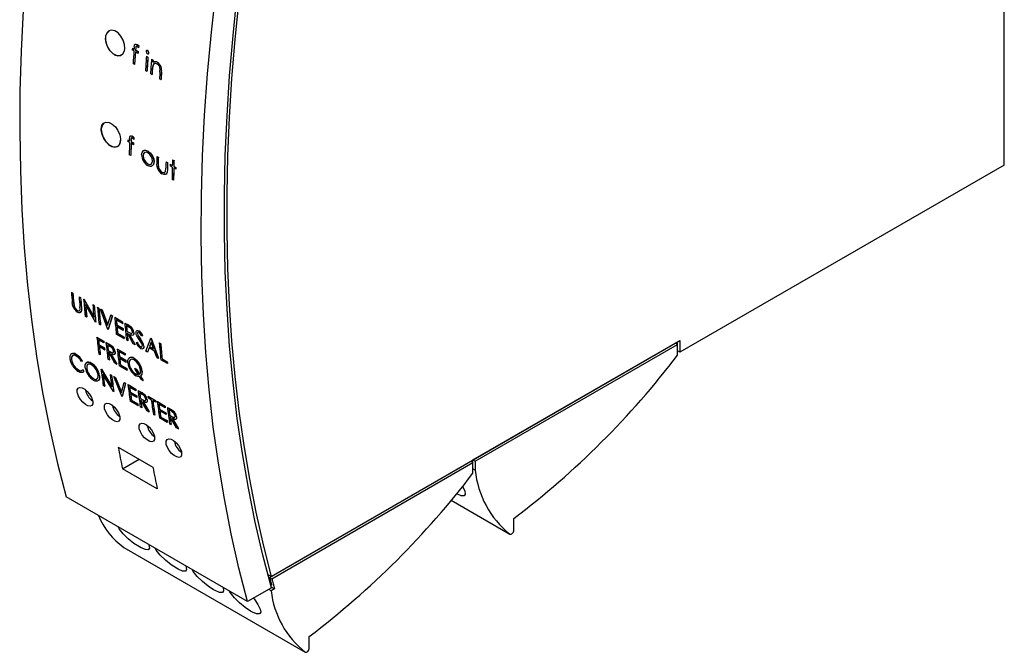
# Model space of a CAD drawing. Header units: millimetres. Extents: x 0 to 559, y 0 to 432.
# Tile 7 of 10: x 326 to 416, y 258 to 316. Entities that reach past the tile are written whole.
import ezdxf

# ---------------------------------------------------------------- set-up
doc = ezdxf.new("R2010")
doc.units = ezdxf.units.MM
doc.header["$LTSCALE"] = 2

msp = doc.modelspace()

# ---------------------------------------------------------------- linework, layer by layer
for p, q in [((416.035, 302.634), (416.035, 322.639)), ((336.201, 313.337), (336.189, 313.175)), ((336.343, 313.087), (336.189, 313.175)), ((336.201, 313.337), (336.208, 313.34)), ((336.201, 313.337), (336.354, 313.248)), ((336.208, 313.34), (336.362, 313.251)), ((336.478, 313.009), (336.398, 311.859)), ((336.484, 313.005), (336.405, 311.863)), ((336.707, 312.876), (336.478, 313.009)), ((336.503, 313.352), (336.49, 313.17)), ((336.49, 313.17), (336.497, 313.173)), ((336.49, 313.17), (336.719, 313.038)), ((336.51, 313.355), (336.497, 313.173)), ((336.497, 313.173), (336.726, 313.041)), ((336.503, 313.352), (336.51, 313.355)), ((336.616, 313.674), (336.623, 313.678)), ((336.616, 313.674), (336.777, 313.546)), ((336.764, 313.378), (336.631, 313.497)), ((336.719, 313.038), (336.707, 312.876)), ((336.707, 312.876), (336.714, 312.88)), ((336.726, 313.041), (336.714, 312.88)), ((336.719, 313.038), (336.726, 313.041)), ((336.777, 313.546), (336.764, 313.378)), ((336.764, 313.378), (336.771, 313.381)), ((336.784, 313.549), (336.771, 313.381)), ((336.777, 313.546), (336.784, 313.549)), ((337.594, 313.109), (337.601, 313.113)), ((337.709, 312.898), (337.716, 312.901)), ((336.398, 311.859), (336.264, 311.937)), ((337.487, 312.594), (337.494, 312.598)), ((337.487, 312.594), (337.621, 312.517)), ((337.494, 312.598), (337.628, 312.52)), ((337.621, 312.517), (337.628, 312.52)), ((337.947, 312.329), (337.954, 312.332)), ((337.947, 312.329), (338.081, 312.251)), ((337.954, 312.332), (338.089, 312.254)), ((338.081, 312.251), (338.089, 312.254)), ((338.499, 312.034), (338.506, 312.037)), ((336.398, 311.859), (336.405, 311.863)), ((337.53, 311.206), (337.396, 311.283)), ((337.53, 311.206), (337.537, 311.209)), ((338.067, 311.753), (338.022, 311.413)), ((338.022, 311.413), (338.03, 311.417)), ((338.075, 311.757), (338.03, 311.417)), ((338.067, 311.753), (338.075, 311.757)), ((338.723, 311.157), (338.728, 311.465)), ((338.861, 311.133), (338.868, 311.136)), ((337.991, 310.94), (337.857, 311.017)), ((337.991, 310.94), (337.998, 310.943)), ((338.816, 310.464), (338.682, 310.541)), ((338.816, 310.464), (338.823, 310.467)), ((335.789, 304.948), (335.785, 304.79)), ((335.938, 304.702), (335.785, 304.79)), ((335.789, 304.948), (335.796, 304.952)), ((335.789, 304.948), (335.942, 304.859)), ((335.796, 304.952), (335.949, 304.863)), ((336.077, 304.781), (336.084, 304.785)), ((336.077, 304.781), (336.307, 304.649)), ((336.082, 304.959), (336.089, 304.963)), ((336.084, 304.785), (336.314, 304.653)), ((336.177, 305.272), (336.184, 305.276)), ((336.177, 305.272), (336.339, 305.144)), ((336.335, 304.98), (336.2, 305.098)), ((336.339, 305.144), (336.335, 304.98)), ((336.335, 304.98), (336.342, 304.984)), ((336.339, 305.144), (336.346, 305.148)), ((336.346, 305.148), (336.342, 304.984)), ((336.073, 304.624), (336.049, 303.503)), ((336.08, 304.62), (336.057, 303.507)), ((336.303, 304.491), (336.073, 304.624)), ((336.307, 304.649), (336.303, 304.491)), ((336.303, 304.491), (336.31, 304.495)), ((336.307, 304.649), (336.314, 304.653)), ((336.314, 304.653), (336.31, 304.495)), ((337.2, 303.941), (337.207, 303.944)), ((337.622, 303.912), (337.629, 303.916)), ((336.049, 303.503), (335.915, 303.581)), ((336.049, 303.503), (336.057, 303.507)), ((337.182, 303.499), (337.175, 303.495)), ((338.033, 303.461), (338.04, 303.465)), ((338.172, 302.92), (338.18, 302.924)), ((338.437, 303.419), (338.444, 303.423)), ((338.437, 303.419), (338.571, 303.342)), ((338.444, 303.423), (338.578, 303.345)), ((338.571, 303.342), (338.578, 303.345)), ((339.281, 302.932), (339.288, 302.936)), ((339.281, 302.932), (339.415, 302.854)), ((339.288, 302.936), (339.422, 302.858)), ((339.87, 303.117), (339.877, 303.12)), ((339.87, 303.117), (340.005, 303.039)), ((339.877, 303.12), (340.012, 303.043)), ((340.005, 303.039), (340.012, 303.043)), ((337.604, 302.75), (337.597, 302.746)), ((338.557, 302.748), (338.564, 302.752)), ((338.557, 302.748), (338.572, 302.437)), ((338.564, 302.752), (338.579, 302.441)), ((338.572, 302.437), (338.579, 302.441)), ((339.239, 302.039), (339.267, 302.338)), ((339.401, 302.231), (339.408, 302.235)), ((339.415, 302.854), (339.422, 302.858)), ((339.665, 302.71), (339.661, 302.553)), ((339.853, 302.442), (339.661, 302.553)), ((339.665, 302.71), (339.672, 302.714)), ((339.665, 302.71), (339.857, 302.599)), ((339.672, 302.714), (339.864, 302.603)), ((340.179, 302.254), (339.987, 302.365)), ((339.991, 302.522), (339.998, 302.526)), ((339.991, 302.522), (340.183, 302.411)), ((339.998, 302.526), (340.19, 302.415)), ((340.183, 302.411), (340.179, 302.254)), ((340.179, 302.254), (340.186, 302.258)), ((340.183, 302.411), (340.19, 302.415)), ((340.19, 302.415), (340.186, 302.258)), ((416.035, 302.634), (386.336, 285.489)), ((338.903, 301.991), (338.911, 301.995)), ((339.964, 301.243), (339.83, 301.321)), ((339.964, 301.243), (339.971, 301.247)), ((330.61, 290.974), (330.62, 290.981)), ((330.61, 290.974), (330.737, 290.9)), ((330.62, 290.981), (330.747, 290.908)), ((330.737, 290.9), (330.747, 290.908)), ((331.317, 290.565), (331.327, 290.573)), ((331.317, 290.565), (331.444, 290.492)), ((331.327, 290.573), (331.454, 290.499)), ((331.444, 290.492), (331.454, 290.499)), ((331.734, 290.325), (331.744, 290.332)), ((331.734, 290.325), (331.76, 290.309)), ((331.744, 290.332), (331.771, 290.317)), ((331.76, 290.309), (331.771, 290.317)), ((331.76, 290.309), (332.674, 288.687)), ((331.771, 290.317), (332.685, 288.695)), ((330.749, 289.703), (330.695, 290.041)), ((330.821, 289.975), (330.831, 289.983)), ((330.821, 289.975), (330.845, 289.767)), ((330.831, 289.983), (330.856, 289.775)), ((330.845, 289.767), (330.856, 289.775)), ((331.411, 289.409), (331.401, 289.64)), ((331.529, 289.56), (331.539, 289.567)), ((332.81, 288.245), (331.896, 289.86)), ((332.568, 289.843), (332.578, 289.851)), ((332.568, 289.843), (332.695, 289.77)), ((332.578, 289.851), (332.705, 289.777)), ((332.695, 289.77), (332.705, 289.777)), ((333.003, 289.592), (333.014, 289.599)), ((333.003, 289.592), (333.13, 289.519)), ((333.014, 289.599), (333.14, 289.526)), ((333.13, 289.519), (333.14, 289.526)), ((333.293, 289.425), (333.304, 289.432)), ((333.293, 289.425), (333.431, 289.345)), ((333.963, 287.579), (333.293, 289.425)), ((333.304, 289.432), (333.441, 289.352)), ((331.165, 289.306), (331.175, 289.313)), ((332.005, 288.71), (331.878, 288.783)), ((332.005, 288.71), (332.015, 288.717)), ((333.431, 289.345), (333.441, 289.352)), ((333.431, 289.345), (333.935, 287.95)), ((333.441, 289.352), (333.941, 287.969)), ((333.935, 287.95), (334.225, 288.887)), ((334.363, 288.807), (333.981, 287.569)), ((334.373, 288.814), (333.991, 287.576)), ((334.225, 288.887), (334.236, 288.894)), ((334.225, 288.887), (334.363, 288.807)), ((334.236, 288.894), (334.373, 288.814)), ((334.363, 288.807), (334.373, 288.814)), ((334.58, 288.681), (334.591, 288.689)), ((334.58, 288.681), (335.288, 288.273)), ((334.591, 288.689), (335.298, 288.28)), ((332.839, 288.228), (332.81, 288.245)), ((332.839, 288.228), (332.849, 288.236)), ((333.274, 287.977), (333.147, 288.05)), ((333.274, 287.977), (333.284, 287.984)), ((335.301, 288.115), (334.721, 288.45)), ((334.764, 287.974), (334.775, 287.982)), ((334.764, 287.974), (335.345, 287.639)), ((334.775, 287.982), (335.355, 287.647)), ((335.359, 287.481), (334.779, 287.816)), ((335.288, 288.273), (335.298, 288.28)), ((335.301, 288.115), (335.312, 288.122)), ((335.345, 287.639), (335.355, 287.647)), ((335.505, 288.148), (335.516, 288.155)), ((335.505, 288.148), (335.753, 288.004)), ((335.516, 288.155), (335.764, 288.012)), ((335.866, 287.789), (335.646, 287.916)), ((335.753, 288.004), (335.764, 288.012)), ((335.753, 288.004), (336.037, 287.821)), ((336.037, 287.821), (336.047, 287.828)), ((332.948, 286.846), (332.959, 286.854)), ((332.948, 286.846), (333.565, 286.49)), ((332.959, 286.854), (333.575, 286.498)), ((333.981, 287.569), (333.963, 287.579)), ((333.981, 287.569), (333.991, 287.576)), ((335.431, 286.731), (334.724, 287.14)), ((334.836, 287.224), (334.846, 287.231)), ((334.836, 287.224), (335.416, 286.889)), ((334.846, 287.231), (335.426, 286.896)), ((335.359, 287.481), (335.37, 287.488)), ((335.416, 286.889), (335.426, 286.896)), ((335.431, 286.731), (335.442, 286.739)), ((335.703, 287.408), (335.693, 287.401)), ((335.693, 287.401), (335.907, 287.275)), ((335.703, 287.408), (335.918, 287.282)), ((335.77, 287.206), (335.707, 287.243)), ((336.286, 286.238), (335.77, 287.206)), ((335.918, 287.282), (335.907, 287.275)), ((335.931, 287.114), (336.447, 286.145)), ((335.942, 287.121), (336.457, 286.153)), ((336.322, 287.284), (336.332, 287.291)), ((336.827, 286.658), (336.617, 286.978)), ((336.657, 287.184), (336.668, 287.191)), ((336.752, 286.94), (336.763, 286.947)), ((336.752, 286.94), (336.922, 286.696)), ((336.763, 286.947), (336.933, 286.704)), ((336.795, 287.441), (336.806, 287.448)), ((336.922, 286.696), (336.933, 286.704)), ((337.138, 286.994), (337.046, 286.957)), ((337.138, 286.994), (337.149, 287.001)), ((337.444, 285.57), (337.88, 286.776)), ((337.88, 286.776), (337.891, 286.784)), ((337.88, 286.776), (337.898, 286.766)), ((337.891, 286.784), (337.909, 286.773)), ((337.898, 286.766), (337.909, 286.773)), ((337.898, 286.766), (338.568, 284.921)), ((337.909, 286.773), (338.578, 284.928)), ((333.582, 286.334), (333.093, 286.616)), ((333.145, 286.148), (333.156, 286.155)), ((333.145, 286.148), (333.635, 285.865)), ((333.156, 286.155), (333.645, 285.873)), ((333.653, 285.709), (333.163, 285.992)), ((333.565, 286.49), (333.575, 286.498)), ((333.582, 286.334), (333.593, 286.341)), ((333.635, 285.865), (333.645, 285.873)), ((333.783, 286.365), (333.793, 286.372)), ((333.783, 286.365), (334.031, 286.221)), ((333.793, 286.372), (334.041, 286.229)), ((334.146, 286.008), (333.927, 286.135)), ((334.031, 286.221), (334.041, 286.229)), ((334.031, 286.221), (334.315, 286.038)), ((334.315, 286.038), (334.325, 286.045)), ((335.776, 286.533), (335.649, 286.606)), ((335.776, 286.533), (335.786, 286.54)), ((336.447, 286.145), (336.286, 286.238)), ((336.447, 286.145), (336.457, 286.153)), ((336.545, 286.369), (336.642, 286.386)), ((336.545, 286.369), (336.555, 286.376)), ((336.555, 286.376), (336.653, 286.393)), ((336.642, 286.386), (336.653, 286.393)), ((337.061, 286.291), (336.827, 286.658)), ((336.918, 285.985), (336.929, 285.992)), ((337.244, 286.041), (337.254, 286.048)), ((337.722, 285.874), (337.584, 285.489)), ((337.728, 285.871), (337.594, 285.496)), ((338.214, 285.59), (337.722, 285.874)), ((337.916, 286.412), (337.767, 285.998)), ((337.777, 286.005), (337.767, 285.998)), ((337.767, 285.998), (338.145, 285.779)), ((337.92, 286.401), (337.777, 286.005)), ((337.777, 286.005), (338.139, 285.796)), ((338.145, 285.779), (337.916, 286.412)), ((338.66, 286.326), (338.67, 286.334)), ((338.66, 286.326), (338.787, 286.253)), ((338.67, 286.334), (338.797, 286.26)), ((338.787, 286.253), (338.797, 286.26)), ((348.907, 264.943), (386.336, 286.551)), ((367.386, 275.611), (385.912, 286.306)), ((367.598, 275.488), (386.124, 286.183)), ((386.124, 286.183), (385.912, 286.306)), ((386.124, 286.183), (386.124, 286.428)), ((386.124, 285.214), (386.124, 286.183)), ((386.336, 286.551), (386.336, 285.489)), ((331.044, 285.281), (331.055, 285.289)), ((333.251, 285.253), (333.124, 285.326)), ((333.251, 285.253), (333.261, 285.261)), ((333.653, 285.709), (333.663, 285.717)), ((333.994, 285.635), (333.984, 285.627)), ((333.984, 285.627), (334.198, 285.502)), ((333.994, 285.635), (334.209, 285.509)), ((334.065, 285.435), (334.002, 285.472)), ((334.595, 284.477), (334.065, 285.435)), ((334.209, 285.509), (334.198, 285.502)), ((334.226, 285.342), (334.755, 284.384)), ((334.236, 285.35), (334.766, 284.392)), ((334.607, 285.507), (334.618, 285.514)), ((334.816, 285.768), (334.827, 285.775)), ((334.816, 285.768), (335.523, 285.36)), ((334.827, 285.775), (335.534, 285.367)), ((335.54, 285.203), (334.96, 285.538)), ((335.013, 285.07), (335.023, 285.077)), ((335.013, 285.07), (335.593, 284.735)), ((335.023, 285.077), (335.603, 284.742)), ((335.611, 284.579), (335.031, 284.914)), ((335.523, 285.36), (335.534, 285.367)), ((335.54, 285.203), (335.551, 285.211)), ((336.334, 284.928), (336.344, 284.936)), ((337.584, 285.489), (337.444, 285.57)), ((337.584, 285.489), (337.594, 285.496)), ((338.43, 285), (338.214, 285.59)), ((338.568, 284.921), (338.43, 285)), ((338.568, 284.921), (338.578, 284.928)), ((386.336, 285.489), (386.124, 285.612)), ((330.617, 284.799), (330.627, 284.807)), ((331.622, 284.658), (331.536, 284.624)), ((331.622, 284.658), (331.632, 284.665)), ((332.024, 283.997), (332.014, 283.989)), ((332.424, 284.484), (332.435, 284.492)), ((334.085, 284.772), (333.958, 284.845)), ((334.085, 284.772), (334.095, 284.779)), ((334.755, 284.384), (334.595, 284.477)), ((334.755, 284.384), (334.766, 284.392)), ((335.698, 283.84), (334.991, 284.248)), ((335.099, 284.33), (335.11, 284.338)), ((335.099, 284.33), (335.68, 283.995)), ((335.11, 284.338), (335.69, 284.003)), ((335.593, 284.735), (335.603, 284.742)), ((335.611, 284.579), (335.621, 284.587)), ((335.68, 283.995), (335.69, 284.003)), ((335.91, 284.433), (335.899, 284.425)), ((336.433, 284.009), (336.422, 284.002)), ((336.753, 283.417), (336.422, 284.002)), ((336.422, 284.002), (336.585, 283.907)), ((336.433, 284.009), (336.596, 283.915)), ((339.402, 284.439), (338.804, 284.785)), ((338.915, 284.869), (338.926, 284.876)), ((338.915, 284.869), (339.386, 284.597)), ((338.926, 284.876), (339.397, 284.604)), ((339.386, 284.597), (339.397, 284.604)), ((339.402, 284.439), (339.413, 284.447)), ((331.247, 283.856), (331.257, 283.864)), ((331.642, 283.856), (331.653, 283.864)), ((331.642, 283.856), (331.752, 283.711)), ((331.653, 283.864), (331.763, 283.719)), ((331.763, 283.719), (331.708, 283.671)), ((331.752, 283.711), (331.763, 283.719)), ((333.191, 283.315), (333.202, 283.323)), ((333.326, 283.928), (333.336, 283.936)), ((333.326, 283.928), (333.352, 283.913)), ((333.336, 283.936), (333.363, 283.921)), ((333.352, 283.913), (333.363, 283.921)), ((333.352, 283.913), (334.313, 282.325)), ((333.363, 283.921), (334.323, 282.333)), ((334.464, 281.894), (333.503, 283.475)), ((334.16, 283.447), (334.17, 283.455)), ((334.16, 283.447), (334.287, 283.374)), ((334.17, 283.455), (334.297, 283.381)), ((334.287, 283.374), (334.297, 283.381)), ((334.504, 283.248), (334.515, 283.256)), ((334.504, 283.248), (334.642, 283.168)), ((335.236, 281.448), (334.504, 283.248)), ((334.515, 283.256), (334.652, 283.176)), ((334.642, 283.168), (334.652, 283.176)), ((334.642, 283.168), (335.194, 281.807)), ((334.652, 283.176), (335.199, 281.828)), ((335.698, 283.84), (335.709, 283.848)), ((336.509, 283.494), (336.498, 283.487)), ((336.596, 283.915), (336.585, 283.907)), ((336.585, 283.907), (336.844, 283.449)), ((336.596, 283.915), (336.855, 283.456)), ((337, 282.98), (336.85, 283.245)), ((336.94, 283.279), (336.95, 283.287)), ((336.94, 283.279), (337.163, 282.886)), ((336.95, 283.287), (337.173, 282.894)), ((337.077, 283.749), (337.088, 283.756)), ((332.635, 283.069), (332.625, 283.061)), ((333.659, 282.358), (333.532, 282.432)), ((333.659, 282.358), (333.67, 282.366)), ((335.194, 281.807), (335.436, 282.71)), ((335.574, 282.63), (335.255, 281.437)), ((335.584, 282.638), (335.265, 281.445)), ((335.436, 282.71), (335.447, 282.718)), ((335.436, 282.71), (335.574, 282.63)), ((335.447, 282.718), (335.584, 282.638)), ((335.574, 282.63), (335.584, 282.638)), ((335.792, 282.505), (335.802, 282.513)), ((335.792, 282.505), (336.499, 282.097)), ((335.802, 282.513), (336.509, 282.104)), ((336.519, 281.943), (335.939, 282.278)), ((337.163, 282.886), (337, 282.98)), ((337.163, 282.886), (337.173, 282.894)), ((334.493, 281.877), (334.464, 281.894)), ((334.493, 281.877), (334.504, 281.885)), ((335.255, 281.437), (335.236, 281.448)), ((335.255, 281.437), (335.265, 281.445)), ((336.001, 281.816), (336.012, 281.824)), ((336.001, 281.816), (336.581, 281.481)), ((336.012, 281.824), (336.592, 281.489)), ((336.602, 281.328), (336.022, 281.663)), ((336.499, 282.097), (336.509, 282.104)), ((336.519, 281.943), (336.53, 281.95)), ((336.581, 281.481), (336.592, 281.489)), ((336.602, 281.328), (336.613, 281.335)), ((336.716, 281.971), (336.727, 281.979)), ((336.716, 281.971), (336.964, 281.828)), ((336.727, 281.979), (336.975, 281.836)), ((337.083, 281.617), (336.864, 281.744)), ((336.964, 281.828), (336.975, 281.836)), ((336.964, 281.828), (337.249, 281.645)), ((337.249, 281.645), (337.259, 281.653)), ((337.641, 281.437), (337.651, 281.445)), ((337.641, 281.437), (338.312, 281.05)), ((337.651, 281.445), (338.322, 281.058)), ((337.933, 281.126), (337.661, 281.283)), ((336.705, 280.6), (335.998, 281.008)), ((336.103, 281.088), (336.113, 281.096)), ((336.103, 281.088), (336.683, 280.753)), ((336.113, 281.096), (336.694, 280.761)), ((336.683, 280.753), (336.694, 280.761)), ((336.705, 280.6), (336.716, 280.608)), ((337.05, 280.401), (336.923, 280.474)), ((336.942, 281.252), (336.931, 281.244)), ((336.931, 281.244), (337.146, 281.118)), ((336.942, 281.252), (337.156, 281.126)), ((337.015, 281.054), (336.952, 281.09)), ((337.56, 280.107), (337.015, 281.054)), ((337.05, 280.401), (337.06, 280.409)), ((337.156, 281.126), (337.146, 281.118)), ((337.176, 280.961), (337.72, 280.014)), ((337.187, 280.969), (337.731, 280.022)), ((337.549, 281.12), (337.56, 281.127)), ((338.332, 280.896), (338.06, 281.053)), ((338.312, 281.05), (338.322, 281.058)), ((338.332, 280.896), (338.343, 280.904)), ((338.475, 280.956), (338.485, 280.964)), ((338.475, 280.956), (339.182, 280.548)), ((338.485, 280.964), (339.193, 280.555)), ((339.202, 280.393), (338.622, 280.728)), ((339.182, 280.548), (339.193, 280.555)), ((339.202, 280.393), (339.213, 280.401)), ((339.4, 280.422), (339.41, 280.43)), ((339.4, 280.422), (339.648, 280.279)), ((339.41, 280.43), (339.658, 280.286)), ((337.72, 280.014), (337.56, 280.107)), ((337.72, 280.014), (337.731, 280.022)), ((338.246, 279.71), (338.119, 279.784)), ((338.246, 279.71), (338.257, 279.718)), ((338.685, 280.267), (338.695, 280.275)), ((338.685, 280.267), (339.265, 279.932)), ((338.695, 280.275), (339.275, 279.94)), ((339.286, 279.779), (338.706, 280.113)), ((338.786, 279.539), (338.797, 279.547)), ((338.786, 279.539), (339.367, 279.204)), ((338.797, 279.547), (339.377, 279.212)), ((339.265, 279.932), (339.275, 279.94)), ((339.286, 279.779), (339.296, 279.786)), ((339.767, 280.068), (339.547, 280.195)), ((339.625, 279.703), (339.615, 279.695)), ((339.615, 279.695), (339.829, 279.569)), ((339.625, 279.703), (339.84, 279.577)), ((339.699, 279.505), (339.636, 279.541)), ((339.648, 280.279), (339.658, 280.286)), ((339.648, 280.279), (339.932, 280.096)), ((340.243, 278.558), (339.699, 279.505)), ((339.84, 279.577), (339.829, 279.569)), ((339.932, 280.096), (339.943, 280.103)), ((340.233, 279.57), (340.243, 279.578)), ((339.388, 279.051), (338.681, 279.459)), ((339.367, 279.204), (339.377, 279.212)), ((339.388, 279.051), (339.399, 279.059)), ((339.733, 278.852), (339.606, 278.925)), ((339.733, 278.852), (339.743, 278.86)), ((339.859, 279.412), (340.404, 278.465)), ((339.87, 279.42), (340.414, 278.473)), ((340.404, 278.465), (340.243, 278.558)), ((340.404, 278.465), (340.414, 278.473)), ((334.901, 276.779), (338.083, 274.942)), ((335.294, 274.802), (336.81, 275.677)), ((348.752, 264.854), (367.174, 275.488)), ((348.964, 264.731), (367.386, 275.366)), ((367.386, 275.366), (367.174, 275.488)), ((367.386, 275.366), (367.386, 275.611)), ((367.386, 275.611), (367.598, 275.488)), ((367.386, 274.396), (367.386, 275.366)), ((367.598, 275.488), (367.598, 274.672)), ((338.476, 272.965), (335.294, 274.802)), ((367.598, 274.672), (367.386, 274.794)), ((346.738, 262.63), (330.121, 272.222)), ((365.399, 271.92), (370.771, 268.818)), ((365.399, 271.92), (370.763, 268.823)), ((371.134, 269.201), (371.134, 270.262)), ((335.408, 267.599), (352.025, 258.006)), ((335.408, 267.599), (335.416, 267.594)), ((335.416, 267.594), (352.033, 258.001)), ((348.907, 264.943), (348.695, 265.066)), ((348.752, 264.854), (348.964, 264.731)), ((348.938, 263.899), (346.738, 262.63)), ((348.895, 263.63), (348.683, 263.752)), ((348.879, 264.111), (348.946, 264.149)), ((349.217, 263.816), (348.895, 263.63)), ((348.912, 263.991), (349.217, 263.816)), ((352.395, 258.383), (352.395, 259.445))]:
    msp.add_line(p, q)
at = {"flags": 128}
for points in [[(348.938, 263.899), (348.158, 266.875), (347.455, 269.917), (346.828, 273.023), (346.279, 276.191), (345.808, 279.419), (345.415, 282.705), (345.1, 286.047), (344.863, 289.442), (344.706, 292.888), (344.627, 296.384), (344.627, 299.926), (344.706, 303.513), (344.863, 307.141), (345.1, 310.809), (345.415, 314.515), (345.808, 318.255), (346.279, 322.027), (346.828, 325.829), (347.455, 329.658), (348.158, 333.512), (348.938, 337.388)], [(348.907, 336.309), (348.171, 332.553), (347.507, 328.819), (346.916, 325.108), (346.398, 321.424), (345.953, 317.768), (345.582, 314.143), (345.285, 310.551), (345.062, 306.995), (344.913, 303.475), (344.839, 299.996), (344.839, 296.558), (344.913, 293.165), (345.062, 289.817), (345.285, 286.518), (345.582, 283.269), (345.953, 280.073), (346.398, 276.93), (346.916, 273.844), (347.507, 270.817), (348.171, 267.849), (348.907, 264.943)], [(328.343, 336.051), (327.752, 332.136), (327.241, 328.252), (326.811, 324.4), (326.462, 320.583), (326.194, 316.804), (326.008, 313.065), (325.904, 309.369), (325.881, 305.718), (325.94, 302.115), (326.08, 298.562), (326.302, 295.062), (326.606, 291.616), (326.99, 288.228), (327.456, 284.899), (328.002, 281.632), (328.629, 278.429), (329.336, 275.291), (330.121, 272.222)], [(346.738, 262.63), (345.953, 265.699), (345.246, 268.836), (344.619, 272.039), (344.073, 275.306), (343.607, 278.635), (343.223, 282.023), (342.919, 285.469), (342.697, 288.969), (342.557, 292.522), (342.498, 296.125), (342.521, 299.776), (342.625, 303.472), (342.811, 307.211), (343.079, 310.99), (343.428, 314.807), (343.858, 318.659), (344.369, 322.543), (344.96, 326.458)], [(335.195, 312.717), (335.033, 312.644), (334.749, 312.668), (334.452, 312.821), (334.175, 313.085), (333.948, 313.431), (333.798, 313.821), (333.741, 314.21), (333.785, 314.557), (333.926, 314.82), (334.066, 314.915)], [(335.505, 313.301), (335.48, 313.683), (335.358, 314.081), (335.153, 314.448), (334.888, 314.742), (334.593, 314.93), (334.302, 314.993), (334.047, 314.923), (333.855, 314.729), (333.75, 314.431), (333.744, 314.063), (333.838, 313.666), (334.021, 313.286), (334.272, 312.966), (334.561, 312.742), (334.857, 312.639), (335.125, 312.666), (335.337, 312.822), (335.47, 313.09), (335.505, 313.301)], [(336.37, 313.458), (336.385, 313.58), (336.399, 313.635), (336.426, 313.679), (336.464, 313.703), (336.512, 313.71), (336.616, 313.674)], [(336.436, 313.684), (336.471, 313.707), (336.519, 313.713), (336.623, 313.678)], [(336.631, 313.497), (336.57, 313.518), (336.543, 313.512), (336.531, 313.505), (336.523, 313.494), (336.509, 313.425), (336.503, 313.352)], [(336.583, 313.519), (336.577, 313.521), (336.55, 313.516), (336.538, 313.508), (336.53, 313.497), (336.511, 313.369), (336.51, 313.355)], [(338.23, 311.926), (338.136, 311.865), (338.075, 311.757)], [(333.345, 305.93), (333.403, 306.244), (333.555, 306.465), (333.783, 306.568), (334.061, 306.542), (334.358, 306.389), (334.64, 306.127), (334.875, 305.785), (335.038, 305.402), (335.11, 305.021), (335.113, 304.909), (335.056, 304.596), (334.906, 304.376), (334.68, 304.274), (334.403, 304.301), (334.107, 304.454), (333.823, 304.715), (333.586, 305.056), (333.421, 305.438), (333.348, 305.818), (333.345, 305.93)], [(333.63, 306.516), (333.626, 306.515), (333.448, 306.328), (333.36, 306.04), (333.352, 305.934), (333.395, 305.563), (333.533, 305.177), (333.75, 304.819), (334.023, 304.529), (334.319, 304.339), (334.605, 304.272), (334.85, 304.335), (335.025, 304.52), (335.113, 304.808), (335.12, 304.913), (335.12, 304.913)], [(335.947, 305.064), (335.956, 305.183), (335.968, 305.237), (335.992, 305.279), (336.028, 305.302), (336.074, 305.308), (336.177, 305.272)], [(335.999, 305.283), (336.035, 305.306), (336.081, 305.312), (336.184, 305.276)], [(336.2, 305.098), (336.14, 305.119), (336.113, 305.115), (336.102, 305.108), (336.094, 305.097), (336.085, 305.03), (336.082, 304.959)], [(336.1, 305.083), (336.089, 304.975), (336.089, 304.963)], [(337.04, 303.573), (337.083, 303.796), (337.2, 303.941)], [(337.2, 303.941), (337.289, 303.982), (337.393, 303.992), (337.622, 303.912)], [(337.207, 303.944), (337.25, 303.969), (337.297, 303.986), (337.4, 303.995), (337.629, 303.916)], [(337.622, 303.912), (337.849, 303.729), (338.033, 303.461)], [(337.629, 303.916), (337.856, 303.733), (338.04, 303.465)], [(337.618, 303.755), (337.451, 303.813), (337.309, 303.781), (337.21, 303.671), (337.175, 303.495)], [(337.316, 303.785), (337.217, 303.675), (337.182, 303.499)], [(338.172, 302.92), (338.125, 302.69), (337.999, 302.547), (337.911, 302.512), (337.813, 302.508), (337.594, 302.589)], [(337.597, 302.746), (337.763, 302.686), (337.84, 302.688), (337.906, 302.711), (338.002, 302.822), (338.038, 302.996)], [(338.18, 302.924), (338.132, 302.694), (338.006, 302.55), (337.994, 302.546)], [(338.033, 303.461), (338.141, 303.186), (338.172, 302.92)], [(338.04, 303.465), (338.148, 303.189), (338.18, 302.924)], [(339.401, 302.231), (339.379, 301.987), (339.347, 301.882), (339.29, 301.804), (339.21, 301.76), (339.114, 301.754), (338.899, 301.835)], [(338.903, 301.991), (339.007, 301.945), (339.104, 301.934), (339.185, 301.965), (339.239, 302.039)], [(339.408, 302.235), (339.386, 301.991), (339.354, 301.886), (339.297, 301.808), (339.257, 301.786)], [(331.165, 289.306), (331.258, 289.271), (331.335, 289.279), (331.387, 289.329), (331.411, 289.409)], [(331.529, 289.56), (331.537, 289.345), (331.499, 289.169), (331.447, 289.115), (331.375, 289.09), (331.287, 289.1), (331.187, 289.144)], [(331.175, 289.313), (331.269, 289.278), (331.346, 289.287), (331.359, 289.3)], [(335.907, 287.275), (336.019, 287.218), (336.073, 287.2), (336.12, 287.198), (336.157, 287.215), (336.183, 287.251), (336.195, 287.3), (336.195, 287.358)], [(335.918, 287.282), (336.03, 287.225), (336.083, 287.207), (336.131, 287.206), (336.136, 287.208)], [(336.322, 287.284), (336.31, 287.125), (336.278, 287.066), (336.231, 287.032), (336.167, 287.022), (336.092, 287.038), (335.931, 287.114)], [(336.332, 287.291), (336.32, 287.132), (336.289, 287.073), (336.264, 287.055)], [(336.531, 287.251), (336.538, 287.373), (336.587, 287.456), (336.628, 287.476), (336.678, 287.48), (336.795, 287.441)], [(336.617, 286.978), (336.559, 287.118), (336.531, 287.251)], [(336.598, 287.463), (336.639, 287.483), (336.689, 287.488), (336.806, 287.448)], [(336.806, 287.284), (336.741, 287.308), (336.713, 287.306), (336.69, 287.295), (336.661, 287.251), (336.656, 287.22), (336.657, 287.184)], [(336.657, 287.184), (336.687, 287.064), (336.752, 286.94)], [(336.686, 287.28), (336.672, 287.259), (336.668, 287.191)], [(336.668, 287.191), (336.698, 287.072), (336.763, 286.947)], [(336.918, 285.985), (337.004, 285.954), (337.042, 285.956), (337.072, 285.969), (337.11, 286.027), (337.117, 286.116)], [(336.929, 285.992), (337.015, 285.962), (337.053, 285.964), (337.083, 285.977), (337.083, 285.977)], [(337.244, 286.041), (337.235, 285.902), (337.177, 285.809), (337.13, 285.784), (337.077, 285.777), (337.012, 285.79), (336.977, 285.804), (336.942, 285.822)], [(337.254, 286.048), (337.246, 285.909), (337.188, 285.817), (337.179, 285.812)], [(330.489, 284.883), (330.491, 285.146), (330.592, 285.321), (330.679, 285.366), (330.784, 285.375), (330.909, 285.346), (330.976, 285.317), (331.044, 285.281)], [(331.065, 285.127), (330.955, 285.178), (330.855, 285.2), (330.769, 285.192), (330.699, 285.157), (330.619, 285.013), (330.617, 284.799)], [(330.709, 285.164), (330.629, 285.021), (330.627, 284.807)], [(334.198, 285.502), (334.31, 285.444), (334.363, 285.426), (334.411, 285.424), (334.446, 285.44), (334.471, 285.476), (334.482, 285.523), (334.48, 285.581)], [(334.209, 285.509), (334.321, 285.452), (334.374, 285.434), (334.421, 285.432), (334.427, 285.434)], [(334.607, 285.507), (334.599, 285.35), (334.569, 285.292), (334.523, 285.259), (334.46, 285.251), (334.386, 285.267), (334.226, 285.342)], [(334.618, 285.514), (334.61, 285.358), (334.58, 285.3), (334.557, 285.283)], [(335.773, 284.498), (335.782, 284.766), (335.882, 284.951), (335.968, 285), (336.074, 285.015), (336.198, 284.991), (336.334, 284.928)], [(330.719, 284.26), (330.564, 284.581), (330.489, 284.883)], [(331.887, 284.062), (331.89, 284.323), (331.983, 284.505), (332.065, 284.554), (332.169, 284.569), (332.29, 284.546), (332.424, 284.484)], [(332.45, 284.327), (332.342, 284.376), (332.244, 284.394), (332.16, 284.383), (332.093, 284.346), (332.015, 284.201), (332.014, 283.989)], [(332.103, 284.353), (332.026, 284.209), (332.024, 283.997)], [(336.351, 284.772), (336.242, 284.821), (336.143, 284.839), (336.058, 284.828), (335.988, 284.789), (335.906, 284.641), (335.899, 284.425)], [(335.998, 284.797), (335.916, 284.649), (335.91, 284.433)], [(331.257, 283.864), (331.32, 283.831), (331.381, 283.807), (331.492, 283.79), (331.607, 283.843)], [(331.752, 283.711), (331.67, 283.639), (331.557, 283.612), (331.418, 283.635), (331.263, 283.707)], [(332.625, 283.061), (332.733, 283.01), (332.832, 282.989), (332.918, 282.997), (332.986, 283.032), (333.063, 283.176), (333.064, 283.389)], [(333.191, 283.315), (333.189, 283.053), (333.093, 282.877), (333.007, 282.829), (332.908, 282.816), (332.785, 282.842), (332.719, 282.869), (332.651, 282.905)], [(333.202, 283.323), (333.2, 283.061), (333.103, 282.885), (333.089, 282.877)], [(336.85, 283.245), (336.697, 283.253), (336.522, 283.329)], [(336.844, 283.449), (336.941, 283.596), (336.95, 283.826)], [(337.077, 283.749), (337.064, 283.461), (336.94, 283.279)], [(337.088, 283.756), (337.075, 283.469), (336.95, 283.287)], [(332.572, 280.987), (332.572, 280.761), (332.491, 280.608), (332.337, 280.546), (332.131, 280.582), (331.897, 280.708), (331.662, 280.908), (331.448, 281.162), (331.279, 281.442), (331.175, 281.721), (331.158, 281.803), (331.158, 282.03), (331.241, 282.184), (331.396, 282.246), (331.603, 282.211), (331.837, 282.085), (332.072, 281.884), (332.284, 281.63), (332.452, 281.348), (332.555, 281.069), (332.572, 280.987)], [(335.047, 279.558), (335.047, 279.332), (334.966, 279.179), (334.812, 279.117), (334.606, 279.153), (334.372, 279.279), (334.136, 279.48), (333.923, 279.733), (333.754, 280.014), (333.65, 280.293), (333.633, 280.375), (333.633, 280.601), (333.716, 280.755), (333.871, 280.818), (334.078, 280.783), (334.312, 280.657), (334.547, 280.456), (334.759, 280.201), (334.927, 279.92), (335.03, 279.641), (335.047, 279.558)], [(337.146, 281.118), (337.257, 281.061), (337.31, 281.042), (337.357, 281.04), (337.392, 281.056), (337.415, 281.09), (337.425, 281.137), (337.423, 281.193)], [(337.156, 281.126), (337.268, 281.068), (337.321, 281.05), (337.368, 281.048), (337.374, 281.051)], [(337.549, 281.12), (337.545, 280.965), (337.517, 280.909), (337.472, 280.877), (337.41, 280.869), (337.337, 280.885), (337.176, 280.961)], [(337.56, 281.127), (337.555, 280.973), (337.527, 280.916), (337.506, 280.902)], [(339.829, 279.569), (339.941, 279.511), (339.994, 279.493), (340.04, 279.491), (340.075, 279.506), (340.099, 279.541), (340.109, 279.588), (340.106, 279.644)], [(339.84, 279.577), (339.951, 279.519), (340.004, 279.501), (340.051, 279.499), (340.058, 279.502)], [(340.233, 279.57), (340.228, 279.416), (340.2, 279.36), (340.155, 279.328), (340.093, 279.32), (340.02, 279.336), (339.859, 279.412)], [(340.243, 279.578), (340.239, 279.424), (340.211, 279.367), (340.19, 279.353)], [(338.229, 277.721), (338.229, 277.495), (338.147, 277.342), (337.994, 277.28), (337.788, 277.316), (337.554, 277.442), (337.318, 277.643), (337.105, 277.896), (336.936, 278.177), (336.832, 278.456), (336.815, 278.538), (336.815, 278.764), (336.898, 278.918), (337.053, 278.981), (337.26, 278.946), (337.493, 278.82), (337.729, 278.619), (337.941, 278.364), (338.109, 278.083), (338.212, 277.804), (338.229, 277.721)], [(340.704, 276.293), (340.704, 276.066), (340.622, 275.913), (340.469, 275.852), (340.263, 275.888), (340.029, 276.014), (339.793, 276.214), (339.58, 276.467), (339.411, 276.748), (339.307, 277.027), (339.29, 277.109), (339.29, 277.336), (339.373, 277.489), (339.528, 277.552), (339.735, 277.517), (339.968, 277.391), (340.204, 277.19), (340.416, 276.936), (340.583, 276.654), (340.687, 276.375), (340.704, 276.293)], [(366.419, 273.212), (366.432, 273.192), (366.633, 272.77), (366.684, 272.471), (366.577, 272.322), (366.315, 272.334), (365.92, 272.499), (365.863, 272.53)], [(337.706, 267.844), (337.712, 267.831), (337.763, 267.532), (337.657, 267.383), (337.395, 267.395), (337, 267.559), (336.847, 267.643), (336.343, 267.972), (335.824, 268.385), (335.352, 268.846), (334.988, 269.309), (334.916, 269.454)], [(370.763, 268.823), (370.813, 268.805), (370.872, 268.811), (370.935, 268.841), (370.997, 268.893), (371.053, 268.961), (371.096, 269.04), (371.124, 269.122), (371.134, 269.201)], [(341.1, 265.885), (341.106, 265.871), (341.158, 265.572), (341.051, 265.424), (340.789, 265.435), (340.394, 265.6), (340.241, 265.684), (339.737, 266.013), (339.218, 266.426), (338.746, 266.886), (338.382, 267.35), (338.31, 267.495)], [(344.494, 263.925), (344.5, 263.912), (344.552, 263.613), (344.445, 263.464), (344.183, 263.476), (343.788, 263.641), (343.635, 263.725), (343.131, 264.053), (342.612, 264.467), (342.14, 264.927), (341.776, 265.39), (341.704, 265.536)], [(347.297, 262.952), (347.363, 262.873), (347.693, 262.375), (347.894, 261.952), (347.946, 261.653), (347.839, 261.505), (347.577, 261.517), (347.182, 261.681), (347.029, 261.765), (346.525, 262.094), (346.006, 262.507), (345.534, 262.967), (345.17, 263.431), (345.099, 263.576)], [(352.025, 258.006), (352.074, 257.988), (352.133, 257.994), (352.197, 258.024), (352.259, 258.076), (352.314, 258.144), (352.358, 258.223), (352.386, 258.305), (352.395, 258.383)]]:
    msp.add_lwpolyline(points, dxfattribs=at)
for centre, radius, start, end in [((518.155, 300.022), 182.281, 175.88974, 176.25201), ((519.592, 299.919), 183.721, 175.77389, 175.83954), ((336.139, 312.905), 0.911, 44.96056, 57.94396), ((337.543, 313.043), 0.0836, 52.43553, 180.82448), ((337.695, 313.034), 0.235, 178.13268, 238.952), ((337.55, 313.049), 0.0812, 51.17418, 112.57252), ((337.625, 312.898), 0.0838, 231.83007, 359.60718), ((337.471, 312.906), 0.238, 358.12352, 58.87487), ((337.476, 312.908), 0.24, 358.46368, 58.53681), ((337.639, 312.898), 0.0774, 287.95425, 2.18353), ((519.424, 299.359), 182.419, 175.83913, 176.25191), ((519.559, 299.281), 182.419, 175.83913, 176.25191), ((519.555, 299.285), 182.408, 175.83913, 176.25191), ((519.885, 299.093), 182.419, 175.83913, 176.25191), ((520.938, 298.95), 183.339, 175.83954, 175.91375), ((338.295, 311.74), 0.358, 55.15504, 130.01449), ((338.312, 311.682), 0.254, 53.1839, 163.80364), ((520.934, 298.954), 183.329, 175.83954, 175.91375), ((338.295, 311.737), 0.367, 54.83426, 111.37904), ((337.984, 311.304), 0.893, 348.94615, 54.7893), ((337.991, 311.307), 0.893, 348.94602, 54.79144), ((519.305, 299.063), 181.703, 176.10264, 176.25228), ((519.302, 299.067), 181.692, 176.10264, 176.25228), ((338.198, 311.426), 0.531, 4.165, 59.93898), ((520.118, 298.656), 181.825, 176.05765, 176.25224), ((520.297, 298.576), 181.87, 176.041, 176.25222), ((520.293, 298.58), 181.859, 176.041, 176.25222), ((505.169, 300.636), 169.279, 178.50098, 178.57032), ((505.281, 300.558), 169.256, 178.51013, 178.57032), ((505.278, 300.562), 169.246, 178.51013, 178.57032), ((335.671, 304.453), 0.969, 45.79033, 58.03844), ((503.749, 300.669), 167.86, 178.62331, 179.00604), ((338.218, 303.588), 1.178, 180.72109, 238.01959), ((338.071, 303.507), 0.897, 180.75424, 238.04194), ((338.078, 303.51), 0.897, 180.75531, 238.04285), ((337.12, 302.984), 0.918, 0.78434, 57.16762), ((506.958, 299.213), 168.573, 178.57022, 178.7781), ((507.107, 299.135), 168.589, 178.57023, 178.77201), ((507.105, 299.139), 168.579, 178.57023, 178.77201), ((507.817, 298.725), 168.589, 178.57023, 178.77201), ((509.353, 298.369), 169.549, 178.39537, 178.57025), ((509.488, 298.291), 169.549, 178.39537, 178.57025), ((509.485, 298.295), 169.54, 178.39537, 178.57025), ((337.786, 302.983), 0.296, 231.97342, 294.73298), ((339.416, 302.692), 1, 173.35235, 238.90766), ((339.252, 302.596), 0.698, 193.18728, 240.04526), ((339.259, 302.6), 0.698, 193.18859, 240.0458), ((507.926, 298.648), 168.563, 178.57022, 178.78204), ((507.923, 298.652), 168.553, 178.57022, 178.78204), ((507.664, 298.409), 167.86, 178.62331, 179.00604), ((507.798, 298.332), 167.86, 178.62331, 179.00604), ((507.796, 298.336), 167.85, 178.62331, 179.00604), ((339.071, 302.207), 0.266, 232.85016, 292.04994), ((468.625, 303.067), 138.544, 185.00752, 185.39477), ((468.758, 302.994), 138.551, 185.00753, 185.39168), ((468.757, 303), 138.539, 185.00753, 185.39168), ((469.339, 302.659), 138.551, 185.00753, 185.39168), ((469.459, 302.585), 138.544, 185.00752, 185.39477), ((469.458, 302.591), 138.532, 185.00752, 185.39477), ((469.231, 302.371), 138.023, 185.00687, 185.64966), ((331.7, 289.998), 0.996, 197.22321, 238.98836), ((331.533, 289.902), 0.701, 191.07073, 238.29764), ((331.544, 289.909), 0.701, 191.07217, 238.29877), ((331.115, 289.415), 0.451, 320.12232, 19.66523), ((469.027, 302.266), 137.691, 185.16931, 185.65011), ((469.026, 302.272), 137.679, 185.16931, 185.65011), ((470.393, 301.919), 138.353, 185.00732, 185.488), ((470.192, 301.816), 138.023, 185.00687, 185.64966), ((470.19, 301.822), 138.011, 185.00687, 185.64966), ((470.5, 301.638), 138.023, 185.00687, 185.64966), ((470.627, 301.565), 138.023, 185.00687, 185.64966), ((470.625, 301.571), 138.011, 185.00687, 185.64966), ((472.077, 300.727), 138.023, 185.00687, 185.64966), ((472.842, 300.712), 138.664, 185.07335, 185.27052), ((472.841, 300.718), 138.652, 185.07335, 185.27052), ((471.669, 300.603), 137.486, 185.33636, 185.58422), ((471.667, 300.609), 137.474, 185.33636, 185.58422), ((473.961, 300.425), 139.205, 185.00788, 185.07343), ((473.96, 300.431), 139.193, 185.00788, 185.07343), ((472.885, 300.327), 138.125, 185.2706, 185.3365), ((472.884, 300.334), 138.113, 185.2706, 185.3365), ((473.002, 300.194), 138.023, 185.00687, 185.64966), ((473.734, 300.175), 138.631, 185.07333, 185.28697), ((473.732, 300.181), 138.619, 185.07333, 185.28697), ((334.421, 285.628), 2.736, 53.52315, 60.60014), ((335.632, 287.269), 0.57, 8.93012, 65.76153), ((335.503, 287.193), 0.824, 6.33045, 49.59602), ((335.513, 287.201), 0.824, 6.33132, 49.59767), ((465.204, 301.321), 133.045, 186.24608, 186.9048), ((471.615, 300.206), 136.848, 185.58437, 185.65067), ((471.613, 300.212), 136.836, 185.58437, 185.65067), ((472.426, 300.053), 137.318, 185.35278, 185.65046), ((472.425, 300.059), 137.306, 185.35278, 185.65046), ((336.261, 286.675), 0.933, 19.97383, 55.11229), ((336.272, 286.682), 0.933, 19.97556, 55.11307), ((336.4, 286.734), 0.684, 19.06952, 53.53485), ((335.872, 285.774), 1.398, 10.97393, 41.25421), ((335.882, 285.782), 1.398, 10.97464, 41.25592), ((465.953, 301.318), 133.672, 186.31421, 186.51626), ((465.952, 301.324), 133.66, 186.31421, 186.51626), ((464.678, 301.171), 132.388, 186.58363, 186.90561), ((464.677, 301.177), 132.376, 186.58363, 186.90561), ((466.969, 301.093), 134.201, 186.24712, 186.3143), ((466.968, 301.1), 134.189, 186.24712, 186.3143), ((465.919, 300.975), 133.144, 186.51635, 186.58387), ((465.918, 300.982), 133.132, 186.51635, 186.58387), ((466.038, 300.84), 133.045, 186.24608, 186.9048), ((466.755, 300.833), 133.639, 186.31419, 186.53311), ((466.754, 300.839), 133.627, 186.31419, 186.53311), ((332.657, 283.775), 2.817, 53.70528, 60.58219), ((333.905, 285.475), 0.585, 10.35828, 65.66655), ((333.774, 285.394), 0.841, 7.73495, 50.01739), ((333.785, 285.401), 0.841, 7.73582, 50.01899), ((337.523, 286.662), 1.021, 196.72181, 235.35271), ((337.36, 286.584), 0.744, 195.41955, 233.60921), ((337.37, 286.591), 0.744, 195.42124, 233.61008), ((336.576, 286.039), 0.546, 8.06948, 27.44358), ((476.157, 298.372), 138.023, 185.00687, 185.64966), ((476.418, 298.311), 138.158, 185.00707, 185.58355), ((476.416, 298.318), 138.146, 185.00707, 185.58355), ((330.8, 284.986), 0.395, 49.91963, 119.95383), ((330.208, 283.927), 1.591, 27.32531, 58.3131), ((330.219, 283.935), 1.591, 27.32692, 58.31364), ((330.389, 284.021), 1.296, 27.71921, 58.57832), ((465.479, 300.685), 132.355, 186.60055, 186.90563), ((465.479, 300.692), 132.343, 186.60055, 186.90563), ((467.071, 300.243), 133.045, 186.24608, 186.9048), ((467.821, 300.24), 133.672, 186.31421, 186.51626), ((467.82, 300.246), 133.66, 186.31421, 186.51626), ((466.676, 300.108), 132.519, 186.58373, 186.83775), ((466.675, 300.114), 132.508, 186.58373, 186.83775), ((468.927, 299.963), 134.201, 186.24712, 186.3143), ((468.926, 299.969), 134.189, 186.24712, 186.3143), ((336.103, 284.641), 0.381, 50.80508, 123.45748), ((335.445, 283.544), 1.645, 7.15698, 57.3133), ((335.456, 283.551), 1.645, 7.15855, 57.31424), ((323.838, 332.671), 78.306, 307.15594, 322.69531), ((331.954, 285.01), 1.354, 188.97393, 238.50991), ((331.969, 285.022), 1.359, 189.08118, 238.4051), ((332.057, 285.032), 1.545, 209.97444, 239.06558), ((333.552, 284.332), 1.687, 189.21655, 237.72803), ((332.2, 284.207), 0.37, 50.57445, 123.92619), ((333.342, 284.199), 1.345, 188.96662, 237.76644), ((333.353, 284.206), 1.345, 188.96828, 237.76722), ((331.527, 283.06), 1.683, 8.72541, 57.79627), ((331.538, 283.068), 1.683, 8.72704, 57.7971), ((331.716, 283.177), 1.364, 8.93621, 57.46875), ((467.877, 299.845), 133.144, 186.51635, 186.58387), ((467.876, 299.851), 133.132, 186.51635, 186.58387), ((466.638, 299.699), 131.896, 186.8379, 186.90585), ((466.637, 299.705), 131.885, 186.8379, 186.90585), ((337.405, 284.719), 1.648, 187.74032, 237.57076), ((337.199, 284.594), 1.31, 187.41688, 237.67229), ((337.209, 284.602), 1.31, 187.41859, 237.67309), ((335.631, 283.654), 1.33, 7.45389, 57.24256), ((475.585, 297.914), 136.848, 185.58437, 185.65067), ((475.584, 297.92), 136.836, 185.58437, 185.65067), ((331.444, 284.099), 0.313, 230.84429, 309.19902), ((460.407, 300.695), 128.183, 187.51611, 188.19139), ((460.22, 300.578), 127.866, 187.68675, 188.19187), ((460.22, 300.584), 127.855, 187.68675, 188.19187), ((461.553, 300.256), 128.498, 187.5166, 188.02155), ((461.368, 300.141), 128.183, 187.51611, 188.19139), ((461.368, 300.147), 128.172, 187.51611, 188.19139), ((336.738, 283.86), 0.444, 237.31707, 271.89668), ((336.748, 283.868), 0.444, 237.31737, 271.89346), ((332.836, 283.313), 0.316, 230.58998, 298.87487), ((462.873, 299.272), 128.183, 187.51611, 188.19139), ((463.606, 299.28), 128.794, 187.58596, 187.79308), ((463.605, 299.286), 128.783, 187.58596, 187.79308), ((333.441, 282.309), 1.559, 190.84033, 235.66192), ((462.492, 299.127), 127.67, 187.86224, 188.12266), ((462.492, 299.133), 127.659, 187.86224, 188.12266), ((464.698, 299.014), 129.311, 187.5172, 187.58605), ((464.697, 299.02), 129.299, 187.5172, 187.58605), ((463.676, 298.876), 128.279, 187.79317, 187.8624), ((463.675, 298.882), 128.268, 187.79317, 187.8624), ((463.798, 298.738), 128.183, 187.51611, 188.19139), ((464.499, 298.742), 128.762, 187.58594, 187.81036), ((464.498, 298.748), 128.751, 187.58594, 187.81036), ((335.548, 279.306), 2.904, 53.8901, 60.5641), ((336.835, 281.07), 0.6, 11.80465, 65.56599), ((336.702, 280.983), 0.859, 9.1637, 50.43552), ((336.712, 280.991), 0.859, 9.16456, 50.43707), ((465.84, 298.354), 129.311, 187.5172, 187.58605), ((335.916, 280.88), 1.559, 190.84033, 235.66192), ((462.471, 298.706), 127.062, 188.12281, 188.19248), ((462.47, 298.713), 127.051, 188.12281, 188.19248), ((463.258, 298.571), 127.51, 187.87949, 188.19225), ((463.258, 298.577), 127.499, 187.87949, 188.19225), ((464.867, 298.029), 128.054, 187.58518, 188.1916), ((464.994, 297.956), 128.054, 187.58518, 188.1916), ((464.994, 297.962), 128.043, 187.58518, 188.1916), ((466.511, 297.967), 129.311, 187.5172, 187.58605), ((466.51, 297.973), 129.299, 187.5172, 187.58605), ((465.556, 297.723), 128.183, 187.51611, 188.19139), ((466.289, 297.731), 128.794, 187.58596, 187.79308), ((466.289, 297.737), 128.783, 187.58596, 187.79308), ((467.381, 297.464), 129.311, 187.5172, 187.58605), ((467.381, 297.471), 129.299, 187.5172, 187.58605), ((466.481, 297.189), 128.183, 187.51611, 188.19139), ((465.175, 297.578), 127.67, 187.86224, 188.12266), ((465.175, 297.584), 127.659, 187.86224, 188.12266), ((466.359, 297.326), 128.279, 187.79317, 187.8624), ((466.359, 297.333), 128.268, 187.79317, 187.8624), ((467.182, 297.193), 128.762, 187.58594, 187.81036), ((467.181, 297.199), 128.751, 187.58594, 187.81036), ((465.942, 297.022), 127.51, 187.87949, 188.19225), ((465.941, 297.028), 127.499, 187.87949, 188.19225), ((338.231, 277.757), 2.904, 53.8901, 60.5641), ((339.518, 279.521), 0.6, 11.80465, 65.56599), ((339.385, 279.434), 0.859, 9.1637, 50.43552), ((339.396, 279.442), 0.859, 9.16456, 50.43707), ((339.098, 279.043), 1.559, 190.84033, 235.66192), ((465.154, 297.157), 127.062, 188.12281, 188.19248), ((465.154, 297.164), 127.051, 188.12281, 188.19248), ((449.262, 298.493), 116.405, 190.75089, 191.74337), ((341.573, 277.614), 1.559, 190.84033, 235.66192), ((452.444, 296.656), 116.405, 190.75089, 191.74337), ((305.1, 321.854), 78.306, 307.15594, 322.69531), ((376.045, 275.463), 8.484, 185.35092, 231.4984), ((339.635, 273.355), 7.142, 203.45735, 233.71211), ((447.38, 291.58), 102.185, 195.1622, 195.572), ((447.434, 291.415), 102.021, 195.16195, 195.6954), ((357.217, 264.578), 8.375, 186.49967, 231.693)]:
    msp.add_arc(centre, radius, start, end)

doc.saveas('drawing.dxf')
